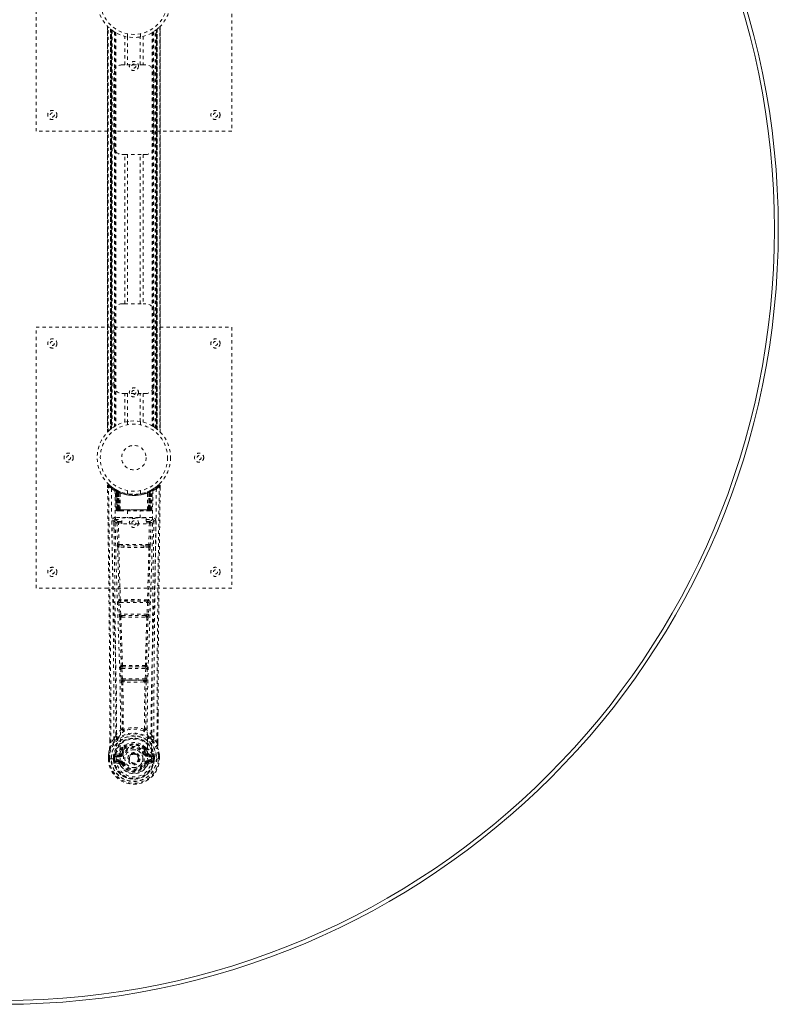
# Model space of a CAD drawing. Header units: inches. Extents: x 3 to 122, y 33 to 81.
# Tile 6 of 7: x 99 to 122, y 33 to 63. Entities that reach past the tile are written whole.
import ezdxf

# ---------------------------------------------------------------- set-up
doc = ezdxf.new("R2010")
doc.units = ezdxf.units.IN
doc.header["$MEASUREMENT"] = 0
doc.linetypes.add('SLD-Dashed', pattern=[0.075, 0.05, -0.025])
doc.linetypes.add('SLD-Solid', pattern=[0])

msp = doc.modelspace()

# ---------------------------------------------------------------- linework, layer by layer
at = {"color": 7, "linetype": 'SLD-Dashed', "lineweight": 0}
for p, q in [((99.326, 60.018), (99.326, 68.018)), ((105.326, 68.018), (105.326, 60.018)), ((101.521, 63.233), (101.521, 50.803)), ((101.521, 50.804), (101.521, 63.232)), ((101.521, 63.232), (101.522, 63.231)), ((101.521, 63.231), (101.521, 50.804)), ((101.533, 50.816), (101.533, 63.22)), ((101.616, 63.145), (101.611, 63.149)), ((101.611, 50.886), (101.611, 63.149)), ((101.611, 63.149), (101.611, 50.886)), ((101.616, 63.145), (101.616, 50.89)), ((101.617, 63.144), (101.617, 50.891)), ((101.656, 63.114), (101.62, 63.142)), ((101.62, 50.893), (101.62, 63.142)), ((101.62, 63.142), (101.62, 50.894)), ((101.631, 50.903), (101.631, 63.133)), ((101.636, 50.906), (101.636, 63.13)), ((101.637, 63.128), (101.637, 50.908)), ((101.64, 63.126), (101.64, 50.909)), ((101.662, 63.11), (101.662, 50.926)), ((101.728, 63.065), (101.723, 63.068)), ((101.728, 63.065), (101.728, 50.97)), ((102.924, 63.065), (102.924, 50.97)), ((102.982, 50.932), (102.982, 63.104)), ((103.012, 50.909), (103.012, 63.126)), ((103.014, 50.908), (103.014, 63.128)), ((103.016, 63.13), (103.016, 50.906)), ((103.017, 63.13), (103.017, 50.905)), ((103.027, 50.898), (103.027, 63.138)), ((103.032, 63.142), (103.032, 50.893)), ((103.032, 50.894), (103.032, 63.142)), ((103.041, 63.149), (103.036, 63.145)), ((103.036, 50.89), (103.036, 63.145)), ((103.041, 63.149), (103.041, 50.886)), ((103.041, 50.886), (103.041, 63.149)), ((103.119, 63.22), (103.119, 50.816)), ((103.131, 50.802), (103.131, 63.233)), ((103.131, 63.232), (103.131, 50.804)), ((103.131, 50.804), (103.131, 63.231)), ((101.753, 63.05), (101.753, 50.986)), ((101.771, 63.039), (101.771, 50.996)), ((102.045, 62.053), (102.045, 62.929)), ((102.126, 63.007), (102.126, 62.91)), ((102.128, 62.91), (102.128, 62.053)), ((102.523, 62.053), (102.523, 62.91)), ((102.526, 62.91), (102.526, 63.007)), ((102.607, 62.929), (102.607, 62.053)), ((102.881, 63.039), (102.881, 50.996)), ((102.899, 63.05), (102.899, 50.986)), ((101.961, 62.053), (102.045, 62.053)), ((102.607, 62.053), (102.045, 62.053)), ((102.607, 62.053), (102.691, 62.053)), ((101.711, 59.553), (101.711, 61.803)), ((102.941, 61.803), (102.941, 59.553)), ((105.326, 60.018), (99.326, 60.018)), ((102.045, 59.303), (101.961, 59.303)), ((102.045, 54.733), (102.045, 59.303)), ((102.045, 59.303), (102.607, 59.303)), ((102.128, 59.303), (102.128, 54.733)), ((102.523, 54.733), (102.523, 59.303)), ((102.607, 59.303), (102.607, 54.733)), ((102.691, 59.303), (102.607, 59.303)), ((101.961, 54.733), (102.045, 54.733)), ((102.045, 54.733), (102.607, 54.733)), ((102.607, 54.733), (102.691, 54.733)), ((101.711, 52.233), (101.711, 54.483)), ((102.941, 54.483), (102.941, 52.233)), ((99.326, 46.018), (99.326, 54.018)), ((99.326, 54.018), (105.326, 54.018)), ((105.326, 54.018), (105.326, 46.018)), ((102.045, 51.983), (101.961, 51.983)), ((102.045, 51.107), (102.045, 51.983)), ((102.045, 51.983), (102.607, 51.983)), ((102.128, 51.983), (102.128, 51.125)), ((102.523, 51.125), (102.523, 51.983)), ((102.607, 51.983), (102.607, 51.107)), ((102.691, 51.983), (102.607, 51.983)), ((102.126, 51.125), (102.126, 51.029)), ((102.526, 51.029), (102.526, 51.125)), ((101.611, 50.886), (101.616, 50.89)), ((102.924, 50.97), (102.929, 50.967)), ((102.996, 50.921), (103.032, 50.893)), ((103.131, 50.804), (103.13, 50.804)), ((101.549, 49.16), (101.57, 49.182)), ((101.611, 49.146), (101.568, 49.181)), ((103.083, 49.18), (103.042, 49.147)), ((101.519, 49.159), (101.52, 49.092)), ((101.758, 49.044), (101.745, 49.052)), ((101.764, 49.039), (101.75, 49.047)), ((101.773, 49.019), (101.759, 49.027)), ((101.78, 48.422), (101.759, 49.027)), ((101.793, 48.422), (101.773, 49.019)), ((101.811, 49.015), (101.776, 49.034)), ((101.86, 48.973), (101.791, 49.008)), ((101.812, 48.422), (101.791, 49.008)), ((101.792, 49.012), (101.814, 48.418)), ((101.805, 49.018), (101.831, 49.005)), ((101.819, 48.979), (101.831, 49.005)), ((101.819, 48.979), (101.819, 48.422)), ((101.826, 48.975), (101.819, 48.979)), ((101.826, 48.975), (101.839, 49.001)), ((101.826, 48.422), (101.826, 48.975)), ((101.843, 48.999), (101.828, 49.007)), ((101.831, 49.005), (101.839, 49.001)), ((101.832, 48.972), (101.845, 48.998)), ((101.833, 48.422), (101.832, 48.972)), ((101.832, 48.972), (101.839, 48.969)), ((101.839, 48.969), (101.851, 48.995)), ((101.839, 48.969), (101.839, 48.422)), ((101.844, 48.999), (101.843, 48.999)), ((101.851, 48.964), (101.863, 48.99)), ((101.851, 48.964), (101.851, 48.422)), ((101.857, 48.961), (101.851, 48.964)), ((101.857, 48.961), (101.869, 48.987)), ((101.857, 48.422), (101.857, 48.961)), ((101.86, 48.973), (101.861, 48.973)), ((101.879, 48.422), (101.86, 48.973)), ((101.861, 48.973), (101.88, 48.422)), ((101.863, 48.99), (101.869, 48.987)), ((101.91, 48.422), (101.906, 48.943)), ((102.126, 49.007), (102.126, 48.91)), ((102.526, 48.91), (102.526, 49.007)), ((102.742, 48.422), (102.746, 48.943)), ((102.772, 48.422), (102.791, 48.973)), ((102.792, 48.973), (102.773, 48.422)), ((102.783, 48.987), (102.789, 48.99)), ((102.783, 48.987), (102.795, 48.961)), ((102.789, 48.99), (102.801, 48.964)), ((102.791, 48.973), (102.792, 48.973)), ((102.861, 49.008), (102.792, 48.973)), ((102.801, 48.964), (102.795, 48.961)), ((102.795, 48.961), (102.795, 48.422)), ((102.808, 48.999), (102.801, 48.995)), ((102.801, 48.995), (102.813, 48.969)), ((102.801, 48.422), (102.801, 48.964)), ((102.816, 49.002), (102.807, 48.998)), ((102.807, 48.998), (102.82, 48.972)), ((102.809, 48.999), (102.808, 48.999)), ((102.876, 49.034), (102.809, 48.999)), ((102.813, 49.001), (102.82, 49.005)), ((102.813, 48.969), (102.82, 48.972)), ((102.813, 48.422), (102.813, 48.969)), ((102.82, 48.972), (102.819, 48.422)), ((102.82, 49.005), (102.829, 49.009)), ((102.82, 49.005), (102.833, 48.979)), ((102.833, 48.979), (102.826, 48.975)), ((102.826, 48.975), (102.826, 48.422)), ((102.833, 48.422), (102.833, 48.979)), ((102.838, 48.418), (102.86, 49.012)), ((102.84, 48.422), (102.861, 49.008)), ((102.858, 48.422), (102.879, 49.019)), ((102.872, 48.422), (102.893, 49.027)), ((102.893, 49.027), (102.879, 49.019)), ((102.907, 49.052), (102.894, 49.044)), ((103.133, 49.159), (103.103, 49.16)), ((103.13, 49.096), (103.131, 49.159)), ((103.132, 49.092), (103.132, 49.159)), ((103.132, 49.092), (103.133, 49.159)), ((101.78, 48.422), (101.793, 48.422)), ((101.819, 48.422), (101.78, 48.422)), ((101.793, 48.422), (101.833, 48.422)), ((101.812, 48.422), (101.879, 48.422)), ((101.819, 48.422), (101.826, 48.422)), ((101.82, 48.393), (101.827, 48.393)), ((101.823, 48.393), (101.833, 48.393)), ((102.826, 48.422), (101.826, 48.422)), ((101.839, 48.422), (101.833, 48.422)), ((101.833, 48.393), (101.84, 48.393)), ((101.839, 48.422), (102.813, 48.422)), ((101.842, 48.393), (101.896, 48.393)), ((101.851, 48.422), (101.857, 48.422)), ((101.852, 48.393), (101.858, 48.393)), ((102.795, 48.422), (101.857, 48.422)), ((101.896, 48.393), (101.858, 48.393)), ((101.88, 48.422), (101.879, 48.422)), ((101.88, 48.422), (101.91, 48.422)), ((101.909, 48.393), (101.917, 48.393)), ((101.91, 48.422), (102.742, 48.422)), ((101.917, 48.393), (102.735, 48.393)), ((102.131, 48.393), (102.131, 48.17)), ((102.521, 48.17), (102.521, 48.393)), ((102.735, 48.393), (102.742, 48.393)), ((102.742, 48.422), (102.772, 48.422)), ((102.756, 48.393), (102.81, 48.393)), ((102.794, 48.393), (102.756, 48.393)), ((102.773, 48.422), (102.772, 48.422)), ((102.773, 48.422), (102.84, 48.422)), ((102.794, 48.393), (102.8, 48.393)), ((102.795, 48.422), (102.801, 48.422)), ((102.812, 48.393), (102.819, 48.393)), ((102.819, 48.422), (102.813, 48.422)), ((102.819, 48.422), (102.858, 48.422)), ((102.819, 48.393), (102.829, 48.393)), ((102.825, 48.393), (102.832, 48.393)), ((102.826, 48.422), (102.833, 48.422)), ((102.872, 48.422), (102.833, 48.422)), ((102.858, 48.422), (102.872, 48.422)), ((101.715, 48.086), (101.713, 48.078)), ((101.714, 48.075), (101.717, 47.788)), ((101.758, 48.184), (101.758, 48.123)), ((102.894, 48.184), (101.758, 48.184)), ((101.758, 48.123), (101.956, 48.123)), ((101.807, 48.021), (101.823, 47.359)), ((101.852, 48.066), (101.852, 48.021)), ((101.956, 48.066), (101.852, 48.066)), ((101.867, 47.36), (101.852, 48.021)), ((101.956, 48.021), (101.852, 48.021)), ((101.956, 47.99), (101.956, 48.17)), ((101.956, 48.17), (102.706, 48.17)), ((102.706, 47.99), (101.956, 47.99)), ((102.706, 48.17), (102.706, 47.99)), ((102.706, 48.123), (102.894, 48.123)), ((102.8, 48.066), (102.706, 48.066)), ((102.8, 48.021), (102.706, 48.021)), ((102.8, 48.021), (102.784, 47.36)), ((102.8, 48.066), (102.8, 48.021)), ((102.845, 48.021), (102.829, 47.359)), ((102.894, 48.123), (102.894, 48.184)), ((102.935, 47.788), (102.938, 48.075)), ((102.939, 48.078), (102.937, 48.086)), ((102.021, 47.269), (101.865, 47.275)), ((102.784, 47.36), (101.867, 47.36)), ((102.028, 47.317), (101.875, 47.32)), ((102.624, 47.317), (102.028, 47.317)), ((102.776, 47.32), (102.624, 47.317)), ((102.787, 47.275), (102.631, 47.269)), ((105.326, 46.018), (99.326, 46.018)), ((101.861, 45.576), (101.878, 45.223)), ((101.875, 45.669), (101.867, 45.665)), ((101.905, 45.578), (102.747, 45.578)), ((101.922, 45.225), (101.905, 45.578)), ((101.912, 45.623), (101.92, 45.626)), ((102.74, 45.623), (101.912, 45.623)), ((102.747, 45.578), (102.729, 45.225)), ((102.732, 45.626), (102.74, 45.623)), ((102.791, 45.576), (102.774, 45.223)), ((102.785, 45.665), (102.777, 45.669)), ((102.729, 45.225), (101.922, 45.225)), ((101.928, 45.129), (101.96, 45.129)), ((101.969, 45.18), (101.937, 45.18)), ((101.969, 45.18), (102.683, 45.18)), ((102.683, 45.18), (102.714, 45.18)), ((102.692, 45.129), (102.724, 45.129)), ((101.916, 43.558), (101.932, 43.24)), ((101.939, 43.652), (101.925, 43.648)), ((101.96, 43.56), (102.692, 43.56)), ((101.976, 43.243), (101.96, 43.56)), ((101.969, 43.605), (101.984, 43.61)), ((102.683, 43.605), (101.969, 43.605)), ((102.668, 43.61), (102.683, 43.605)), ((102.692, 43.56), (102.675, 43.243)), ((102.713, 43.652), (102.727, 43.648)), ((102.736, 43.558), (102.72, 43.24)), ((102.675, 43.243), (101.976, 43.243)), ((101.987, 43.145), (102.027, 43.144)), ((102.034, 43.198), (101.995, 43.198)), ((102.034, 43.198), (102.618, 43.198)), ((102.657, 43.198), (102.618, 43.198)), ((102.625, 43.144), (102.665, 43.145)), ((103.062, 42.21), (103.062, 41.286)), ((103.063, 41.285), (103.066, 42.209)), ((101.998, 41.705), (101.998, 41.704)), ((102.653, 41.704), (102.653, 41.705)), ((101.589, 41.285), (101.589, 41.339)), ((101.59, 41.339), (101.59, 41.286)), ((101.714, 41.402), (101.618, 41.287)), ((103.034, 41.287), (102.937, 41.402)), ((101.958, 41.1), (101.957, 41.082)), ((101.965, 41.129), (101.977, 41.146)), ((101.981, 41.094), (101.981, 41.076)), ((102.671, 41.076), (102.671, 41.094)), ((102.675, 41.146), (102.687, 41.129)), ((102.694, 41.1), (102.694, 41.082)), ((101.546, 40.905), (101.546, 40.9)), ((101.546, 40.784), (101.546, 40.9)), ((101.546, 40.784), (101.55, 40.784)), ((101.548, 40.9), (101.548, 40.783)), ((101.55, 40.784), (101.604, 40.785)), ((101.576, 40.9), (101.576, 40.786)), ((101.604, 40.785), (101.627, 40.785)), ((101.627, 40.785), (101.785, 40.785)), ((101.727, 40.856), (101.697, 40.858)), ((101.697, 40.858), (101.697, 40.858)), ((101.697, 40.787), (101.697, 40.858)), ((101.697, 40.787), (101.727, 40.787)), ((101.697, 40.787), (101.697, 40.787)), ((101.727, 40.857), (101.733, 40.876)), ((101.727, 40.856), (101.727, 40.787)), ((101.733, 40.787), (101.727, 40.787)), ((101.733, 40.876), (101.732, 40.866)), ((101.732, 40.866), (101.733, 40.787)), ((101.743, 40.907), (101.739, 40.902)), ((101.743, 40.907), (101.753, 40.918)), ((101.868, 40.939), (101.753, 40.918)), ((101.753, 40.918), (101.753, 40.918)), ((101.753, 40.918), (101.753, 40.918)), ((101.767, 40.885), (101.897, 40.91)), ((101.767, 40.885), (101.767, 40.855)), ((101.897, 40.885), (101.767, 40.885)), ((101.897, 40.855), (101.767, 40.855)), ((101.781, 40.733), (101.781, 40.703)), ((101.781, 40.733), (101.897, 40.733)), ((101.897, 40.91), (101.897, 40.885)), ((101.897, 40.855), (101.897, 40.885)), ((101.897, 40.733), (101.897, 40.703)), ((101.902, 40.747), (101.903, 40.749)), ((101.952, 40.951), (101.979, 40.939)), ((102.169, 40.794), (102.17, 40.81)), ((102.17, 40.786), (102.169, 40.794)), ((102.673, 40.939), (102.7, 40.951)), ((102.749, 40.749), (102.749, 40.747)), ((102.755, 40.91), (102.885, 40.885)), ((102.755, 40.91), (102.755, 40.885)), ((102.885, 40.885), (102.755, 40.885)), ((102.755, 40.855), (102.755, 40.885)), ((102.885, 40.855), (102.755, 40.855)), ((102.755, 40.733), (102.755, 40.703)), ((102.755, 40.733), (102.871, 40.733)), ((102.899, 40.918), (102.784, 40.939)), ((102.867, 40.785), (103.025, 40.785)), ((102.871, 40.703), (102.871, 40.733)), ((102.885, 40.855), (102.885, 40.885)), ((102.899, 40.918), (102.909, 40.907)), ((102.909, 40.907), (102.909, 40.907)), ((102.909, 40.907), (102.909, 40.907)), ((102.913, 40.902), (102.909, 40.907)), ((102.919, 40.876), (102.919, 40.866)), ((102.925, 40.857), (102.919, 40.876)), ((102.919, 40.866), (102.919, 40.787)), ((102.919, 40.787), (102.925, 40.787)), ((102.954, 40.858), (102.925, 40.856)), ((102.925, 40.787), (102.925, 40.856)), ((102.954, 40.858), (102.954, 40.787)), ((102.954, 40.858), (102.954, 40.858)), ((103.025, 40.785), (103.048, 40.785)), ((103.048, 40.785), (103.102, 40.784)), ((103.076, 40.786), (103.076, 40.9)), ((103.102, 40.784), (103.106, 40.784)), ((103.104, 40.783), (103.104, 40.9)), ((103.106, 40.9), (103.106, 40.905)), ((103.106, 40.784), (103.106, 40.9)), ((101.75, 40.667), (101.869, 40.643)), ((101.897, 40.682), (101.781, 40.703)), ((101.781, 40.703), (101.897, 40.703)), ((101.897, 40.682), (101.897, 40.703)), ((101.957, 40.639), (101.953, 40.646)), ((101.979, 40.648), (101.957, 40.639)), ((102.695, 40.639), (102.673, 40.648)), ((102.695, 40.639), (102.75, 40.616)), ((102.871, 40.703), (102.755, 40.682)), ((102.755, 40.682), (102.755, 40.703)), ((102.755, 40.703), (102.871, 40.703)), ((102.783, 40.643), (102.901, 40.667))]:
    msp.add_line(p, q, dxfattribs=at)
at = {"color": 7, "linetype": 'SLD-Dashed', "lineweight": 0, "flags": 128}
for points in [[(101.631, 63.133), (101.621, 63.141), (101.615, 63.146)], [(102.132, 62.91), (102.13, 62.91), (102.128, 62.91)], [(102.523, 62.91), (102.513, 62.908), (102.506, 62.907)], [(102.128, 51.125), (102.139, 51.127), (102.165, 51.131)], [(102.52, 51.126), (102.522, 51.126), (102.523, 51.125)], [(101.615, 50.89), (101.622, 50.895), (101.631, 50.903)], [(101.568, 49.179), (101.561, 49.183), (101.553, 49.185), (101.544, 49.186), (101.536, 49.185), (101.53, 49.181), (101.524, 49.176), (101.521, 49.169), (101.52, 49.162)], [(103.082, 49.182), (103.05, 49.153), (103.042, 49.147)], [(103.129, 49.159), (103.128, 49.167), (103.124, 49.174), (103.119, 49.181), (103.113, 49.186), (103.106, 49.189), (103.098, 49.189), (103.091, 49.187), (103.085, 49.183)], [(101.519, 49.159), (101.52, 49.159), (101.522, 49.159), (101.528, 49.159), (101.538, 49.159), (101.544, 49.159), (101.549, 49.16)], [(101.589, 41.339), (101.58, 43.909), (101.553, 46.533), (101.519, 49.159)], [(101.618, 41.287), (101.617, 42.751), (101.608, 44.224), (101.593, 45.672), (101.59, 45.919), (101.587, 46.177), (101.585, 46.392), (101.582, 46.621), (101.579, 46.871), (101.575, 47.143), (101.572, 47.361), (101.569, 47.623), (101.565, 47.947), (101.562, 48.158), (101.559, 48.416), (101.555, 48.678), (101.552, 48.926), (101.549, 49.16)], [(101.638, 49.066), (101.646, 48.019), (101.665, 46.974), (101.694, 45.932), (101.729, 44.893), (101.764, 43.859), (101.789, 42.83), (101.797, 41.805), (101.785, 40.785)], [(101.775, 49.035), (101.735, 49.058), (101.687, 49.09)], [(101.747, 49.01), (101.756, 47.965), (101.777, 46.922), (101.809, 45.882), (101.847, 44.847), (101.883, 43.816), (101.909, 42.789), (101.917, 41.767), (101.903, 40.75)], [(101.753, 49.045), (101.759, 49.033), (101.764, 49.02)], [(101.79, 49.016), (101.791, 49.01), (101.791, 49.008)], [(102.905, 49.01), (102.896, 47.965), (102.875, 46.922), (102.843, 45.883), (102.805, 44.847), (102.769, 43.816), (102.743, 42.789), (102.735, 41.767), (102.749, 40.75)], [(102.826, 48.975), (102.821, 48.985), (102.817, 48.993), (102.814, 48.999), (102.813, 49.001)], [(103.014, 49.066), (103.006, 48.019), (102.987, 46.974), (102.958, 45.932), (102.922, 44.893), (102.888, 43.859), (102.863, 42.83), (102.854, 41.805), (102.867, 40.785)], [(102.965, 49.09), (102.917, 49.058), (102.872, 49.032)], [(103.034, 41.287), (103.035, 42.752), (103.044, 44.224), (103.059, 45.672), (103.061, 45.893), (103.064, 46.122), (103.066, 46.326), (103.069, 46.525), (103.072, 46.74), (103.073, 46.89), (103.075, 47.047), (103.077, 47.203), (103.079, 47.321), (103.081, 47.461), (103.083, 47.623), (103.087, 47.955), (103.09, 48.16), (103.093, 48.414), (103.096, 48.676), (103.1, 48.924), (103.103, 49.16)], [(103.066, 42.209), (103.072, 43.909), (103.099, 46.533), (103.132, 49.092)], [(101.851, 48.422), (101.843, 48.422), (101.835, 48.422), (101.828, 48.422), (101.822, 48.422), (101.817, 48.422), (101.814, 48.422), (101.812, 48.422), (101.812, 48.422)], [(101.812, 48.422), (101.813, 48.415), (101.813, 48.413)], [(101.841, 48.393), (101.841, 48.393), (101.843, 48.393)], [(102.84, 48.422), (102.84, 48.422), (102.838, 48.422), (102.835, 48.422), (102.83, 48.422), (102.824, 48.422), (102.817, 48.422), (102.809, 48.422), (102.801, 48.422)], [(101.653, 48.078), (101.655, 47.942), (101.657, 47.769), (101.66, 47.561), (101.663, 47.315), (101.667, 47.066), (101.669, 46.847), (101.672, 46.693), (101.673, 46.556), (101.675, 46.434), (101.677, 46.279), (101.679, 46.116), (101.681, 45.959), (101.691, 45.146), (101.699, 44.328), (101.708, 43.355), (101.713, 42.366), (101.714, 41.402)], [(101.713, 48.078), (101.738, 48.049), (101.807, 48.021)], [(101.852, 48.066), (101.783, 48.095), (101.758, 48.123)], [(101.852, 48.021), (101.836, 48.021), (101.822, 48.021), (101.812, 48.021), (101.807, 48.021)], [(102.894, 48.123), (102.869, 48.095), (102.8, 48.066)], [(102.845, 48.021), (102.84, 48.021), (102.83, 48.021), (102.816, 48.021), (102.8, 48.021)], [(102.845, 48.021), (102.914, 48.049), (102.939, 48.078)], [(102.937, 41.402), (102.938, 41.922), (102.94, 42.455), (102.942, 43.001), (102.946, 43.516), (102.95, 44.045), (102.955, 44.597), (102.96, 45.087), (102.963, 45.344), (102.967, 45.617), (102.97, 45.905), (102.974, 46.209), (102.978, 46.485), (102.981, 46.725), (102.983, 46.917), (102.986, 47.131), (102.989, 47.373), (102.992, 47.598), (102.995, 47.79), (102.997, 47.95), (102.999, 48.078)], [(101.867, 47.36), (101.852, 47.36), (101.838, 47.36), (101.827, 47.359), (101.823, 47.359)], [(101.831, 47.277), (101.851, 46.472), (101.875, 45.669)], [(101.91, 45.665), (101.885, 46.469), (101.865, 47.275)], [(102.631, 47.269), (102.326, 47.269), (102.021, 47.269)], [(102.624, 47.317), (102.326, 47.317), (102.028, 47.317)], [(102.787, 47.275), (102.767, 46.469), (102.742, 45.665)], [(102.821, 47.277), (102.801, 46.472), (102.777, 45.669)], [(102.829, 47.359), (102.825, 47.359), (102.814, 47.36), (102.8, 47.36), (102.784, 47.36)], [(101.905, 45.578), (101.89, 45.577), (101.876, 45.576), (101.865, 45.576), (101.861, 45.576)], [(102.791, 45.576), (102.787, 45.576), (102.776, 45.576), (102.762, 45.577), (102.747, 45.578)], [(101.922, 45.225), (101.907, 45.224), (101.893, 45.224), (101.883, 45.223), (101.878, 45.223)], [(101.878, 45.223), (101.88, 45.191), (101.881, 45.188)], [(101.893, 45.133), (101.917, 44.392), (101.939, 43.652)], [(101.975, 43.646), (101.953, 44.387), (101.928, 45.129)], [(102.724, 45.129), (102.699, 44.387), (102.677, 43.646)], [(102.759, 45.133), (102.734, 44.392), (102.713, 43.652)], [(102.774, 45.223), (102.769, 45.223), (102.759, 45.224), (102.745, 45.224), (102.729, 45.225)], [(102.774, 45.223), (102.772, 45.191), (102.771, 45.188)], [(101.96, 43.56), (101.945, 43.559), (101.931, 43.559), (101.921, 43.558), (101.916, 43.558)], [(101.96, 43.56), (101.959, 43.569), (101.959, 43.577), (101.96, 43.585), (101.961, 43.591), (101.964, 43.601), (101.969, 43.605)], [(102.683, 43.605), (102.688, 43.601), (102.691, 43.591), (102.692, 43.585), (102.692, 43.577), (102.692, 43.569), (102.692, 43.56)], [(102.736, 43.558), (102.731, 43.558), (102.721, 43.559), (102.707, 43.559), (102.692, 43.56)], [(101.976, 43.243), (101.962, 43.242), (101.948, 43.241), (101.937, 43.241), (101.932, 43.24)], [(101.951, 43.151), (101.961, 42.43), (101.963, 41.712)], [(101.987, 43.145), (101.997, 42.424), (101.998, 41.705)], [(102.625, 43.144), (102.326, 43.143), (102.027, 43.144)], [(102.618, 43.198), (102.326, 43.196), (102.034, 43.198)], [(102.653, 41.705), (102.655, 42.424), (102.665, 43.145)], [(102.657, 43.198), (102.658, 43.199), (102.66, 43.2), (102.663, 43.203), (102.668, 43.213), (102.673, 43.226), (102.675, 43.243)], [(102.72, 43.24), (102.715, 43.241), (102.704, 43.241), (102.69, 43.242), (102.675, 43.243)], [(102.701, 43.151), (102.69, 42.43), (102.689, 41.712)], [(101.96, 41.704), (101.86, 41.616), (101.774, 41.515)], [(101.96, 41.704), (101.962, 41.694), (101.967, 41.685), (101.973, 41.678), (101.981, 41.675), (101.989, 41.675), (101.996, 41.678), (102.003, 41.685), (102.009, 41.693)], [(102.643, 41.693), (102.649, 41.685), (102.655, 41.678), (102.663, 41.675), (102.671, 41.675), (102.679, 41.678), (102.685, 41.685), (102.689, 41.694), (102.692, 41.704)], [(102.878, 41.515), (102.792, 41.616), (102.692, 41.704)], [(101.757, 41.363), (101.656, 41.239), (101.577, 41.085)], [(101.867, 41.466), (101.861, 41.46), (101.852, 41.451)], [(102.8, 41.451), (102.791, 41.46), (102.785, 41.466)], [(102.895, 41.363), (102.996, 41.239), (103.075, 41.085)], [(101.577, 41.085), (101.56, 41.005), (101.546, 40.905)], [(101.546, 40.9), (101.559, 40.998), (101.575, 41.074)], [(101.577, 41.085), (101.575, 41.08), (101.575, 41.074)], [(101.618, 41.287), (101.612, 41.287), (101.606, 41.287), (101.601, 41.287), (101.596, 41.286), (101.592, 41.286), (101.589, 41.286), (101.588, 41.285), (101.589, 41.285)], [(101.957, 41.082), (101.925, 41.029), (101.895, 40.962)], [(102.01, 41.063), (101.98, 41.014), (101.952, 40.951)], [(102.108, 41.233), (102.051, 41.204), (101.977, 41.146)], [(102.675, 41.146), (102.601, 41.204), (102.543, 41.233)], [(102.7, 40.951), (102.672, 41.014), (102.642, 41.063)], [(102.694, 41.082), (102.727, 41.029), (102.757, 40.962)], [(103.063, 41.285), (103.064, 41.285), (103.063, 41.286), (103.06, 41.286), (103.056, 41.286), (103.051, 41.287), (103.046, 41.287), (103.039, 41.287), (103.034, 41.287)], [(103.077, 41.074), (103.077, 41.08), (103.075, 41.085)], [(103.106, 40.905), (103.094, 40.995), (103.075, 41.085)], [(103.106, 40.9), (103.093, 40.998), (103.077, 41.074)], [(101.546, 40.905), (101.547, 40.905), (101.549, 40.904), (101.552, 40.904), (101.556, 40.903), (101.56, 40.903), (101.565, 40.902), (101.571, 40.901), (101.576, 40.9)], [(101.546, 40.9), (101.546, 40.9), (101.547, 40.9), (101.55, 40.9), (101.553, 40.9), (101.558, 40.9), (101.563, 40.9), (101.57, 40.9), (101.576, 40.9)], [(101.576, 40.786), (101.57, 40.786), (101.563, 40.786), (101.558, 40.786), (101.553, 40.785), (101.55, 40.785), (101.547, 40.785), (101.546, 40.784), (101.546, 40.784)], [(101.727, 40.856), (101.727, 40.857), (101.727, 40.857)], [(101.767, 40.855), (101.749, 40.858), (101.732, 40.866)], [(101.738, 40.715), (101.758, 40.728), (101.781, 40.733)], [(101.895, 40.962), (101.882, 40.944), (101.868, 40.939)], [(102.749, 40.747), (102.743, 40.671), (102.72, 40.596), (102.681, 40.528), (102.628, 40.468), (102.563, 40.419), (102.489, 40.383), (102.409, 40.361), (102.326, 40.354), (102.243, 40.361), (102.163, 40.383), (102.089, 40.419), (102.024, 40.468), (101.971, 40.528), (101.932, 40.596), (101.908, 40.671), (101.902, 40.747)], [(102.007, 40.928), (102.002, 40.93), (101.997, 40.932), (101.992, 40.934), (101.988, 40.936), (101.984, 40.937), (101.982, 40.938), (101.98, 40.939), (101.979, 40.939)], [(102.645, 40.928), (102.65, 40.93), (102.655, 40.932), (102.66, 40.934), (102.664, 40.936), (102.668, 40.937), (102.67, 40.938), (102.672, 40.939), (102.673, 40.939)], [(102.757, 40.962), (102.77, 40.944), (102.784, 40.939)], [(102.871, 40.733), (102.894, 40.728), (102.914, 40.715)], [(102.919, 40.866), (102.903, 40.858), (102.885, 40.855)], [(102.925, 40.857), (102.925, 40.857), (102.925, 40.856)], [(103.106, 40.905), (103.105, 40.905), (103.103, 40.904), (103.1, 40.904), (103.096, 40.903), (103.092, 40.903), (103.087, 40.902), (103.081, 40.901), (103.076, 40.9)], [(103.076, 40.9), (103.082, 40.9), (103.088, 40.9), (103.094, 40.9), (103.099, 40.9), (103.102, 40.9), (103.105, 40.9), (103.106, 40.9), (103.106, 40.9)], [(103.106, 40.784), (103.106, 40.784), (103.105, 40.785), (103.102, 40.785), (103.099, 40.785), (103.094, 40.785), (103.088, 40.786), (103.082, 40.786), (103.076, 40.786)], [(102.007, 40.66), (102.002, 40.658), (101.997, 40.656), (101.992, 40.654), (101.988, 40.652), (101.984, 40.65), (101.982, 40.649), (101.98, 40.649), (101.979, 40.648)], [(102.645, 40.66), (102.65, 40.658), (102.655, 40.656), (102.66, 40.654), (102.664, 40.652), (102.668, 40.65), (102.67, 40.649), (102.672, 40.649), (102.673, 40.648)], [(102.704, 40.655), (102.699, 40.647), (102.695, 40.639)], [(102.755, 40.682), (102.718, 40.668), (102.704, 40.655)]]:
    msp.add_lwpolyline(points, dxfattribs=at)
at = {"color": 7, "linetype": 'SLD-Dashed', "lineweight": 0}
for centre, radius in [((102.326, 64.018), 1.125), ((102.326, 64.018), 1.03), ((102.326, 62.018), 0.14), ((102.326, 62.018), 0.0625), ((99.826, 60.518), 0.141), ((104.826, 60.518), 0.141), ((99.826, 60.518), 0.0625), ((104.826, 60.518), 0.0625), ((99.826, 53.518), 0.141), ((99.826, 53.518), 0.0625), ((104.826, 53.518), 0.141), ((104.826, 53.518), 0.0625), ((102.326, 52.018), 0.14), ((102.326, 52.018), 0.0625), ((102.326, 50.018), 1.125), ((102.326, 50.018), 1.03), ((102.326, 50.018), 0.375), ((100.326, 50.018), 0.141), ((104.326, 50.018), 0.141), ((100.326, 50.018), 0.0625), ((104.326, 50.018), 0.0625), ((102.326, 48.018), 0.14), ((102.326, 48.018), 0.0625), ((99.826, 46.518), 0.141), ((99.826, 46.518), 0.0625), ((104.826, 46.518), 0.141), ((104.826, 46.518), 0.0625), ((102.326, 40.794), 0.7), ((102.326, 40.794), 0.69), ((102.326, 40.794), 0.623), ((102.326, 40.794), 0.32), ((102.326, 40.794), 0.275), ((102.326, 40.794), 0.188), ((102.326, 40.794), 0.156), ((102.326, 40.794), 0.142), ((102.326, 40.794), 0.139), ((102.326, 40.794), 0.138)]:
    msp.add_circle(centre, radius, dxfattribs=at)
at = {"color": 7, "linetype": 'SLD-Solid', "lineweight": 15}
for radius in [23.75, 23.632, 23.632]:
    msp.add_arc((98.326, 57.018), radius, 270, 90, dxfattribs=at)
at = {"color": 7, "linetype": 'SLD-Dashed', "lineweight": 0}
for centre, radius, start, end in [((102.43, 64.121), 1.272, 224.3585, 225.13), ((102.347, 64.044), 1.158, 231.1296, 232.3884), ((102.326, 64.018), 1.125, 232.2651, 239.3827), ((102.333, 64.029), 1.138, 237.8802, 240.4104), ((102.326, 64.019), 1.126, 299.5757, 302.1337), ((102.304, 64.045), 1.16, 307.6124, 308.8695), ((102.347, 63.994), 1.093, 307.6189, 315.7582), ((102.33, 64.012), 1.118, 307.9195, 309.4702), ((101.961, 61.803), 0.25, 90, 180), ((102.691, 61.803), 0.25, 0, 90), ((101.961, 59.553), 0.25, 180, 270), ((102.691, 59.553), 0.25, 270, 0), ((101.961, 54.483), 0.25, 90, 180), ((102.691, 54.483), 0.25, 0, 90), ((101.961, 52.233), 0.25, 180, 270), ((102.691, 52.233), 0.25, 270, 0), ((102.326, 50.018), 1.125, 119.5744, 122.1347), ((102.317, 50.004), 1.142, 57.8841, 60.4068), ((102.304, 50.042), 1.093, 127.6183, 135.7582), ((102.357, 49.978), 1.175, 127.619, 128.8598), ((102.326, 50.018), 1.125, 52.2634, 59.3838), ((102.304, 49.99), 1.161, 51.1323, 52.3888), ((102.361, 50.053), 1.076, 44.2858, 45.1979), ((101.549, 49.16), 0.03, 47.8633, 180.7215), ((102.324, 50.015), 1.124, 227.9082, 235.3625), ((102.331, 50.012), 1.12, 304.628, 312.0876), ((103.103, 49.16), 0.03, 359.277, 132.1382), ((103.032, 49.116), 0.0831, 31.846, 52.6089), ((102.328, 50.063), 1.213, 228.1749, 235.3209), ((102.326, 50.018), 1.158, 227.8706, 312.1289), ((101.668, 49.065), 0.03, 55.9353, 179.8264), ((102.313, 50.257), 1.369, 240.4497, 245.5697), ((102.326, 50.017), 1.127, 235.3501, 240.491), ((101.729, 49.026), 0.03, 1.9788, 58.9556), ((102.295, 49.966), 1.068, 238.9315, 239.8634), ((101.709, 48.99), 0.0715, 31.6475, 58.9168), ((101.788, 48.997), 0.0429, 114.1736, 163.0164), ((102.326, 50.05), 1.19, 240.8884, 299.1116), ((101.743, 49.018), 0.0299, 1.9015, 59.7265), ((102.327, 50.02), 1.129, 239.7433, 244.7212), ((102.336, 50.039), 1.153, 239.9608, 244.0331), ((102.307, 49.642), 0.824, 228.269, 233.6268), ((102.326, 50.018), 1.127, 240.4889, 299.5111), ((102.305, 49.635), 0.815, 229.15, 234.4912), ((101.761, 49.007), 0.0299, 1.8043, 60.7706), ((102.325, 50.016), 1.125, 240.7989, 245.7413), ((101.761, 49.008), 0.03, 16.8865, 61.2765), ((102.305, 49.63), 0.806, 230.3875, 235.6814), ((102.326, 50.017), 1.155, 244.3786, 295.6214), ((102.326, 50.017), 1.155, 245.0794, 294.9206), ((101.83, 48.972), 0.0297, 1.4752, 64.5272), ((101.831, 48.972), 0.0297, 1.4707, 64.5758), ((102.326, 50.017), 1.155, 246.0604, 293.9396), ((102.282, 49.57), 0.731, 234.7895, 238.9949), ((101.876, 48.961), 0.0346, 328.9924, 15.1335), ((102.326, 49.981), 1.12, 247.9469, 292.0531), ((102.776, 48.961), 0.0345, 164.8463, 211.018), ((102.37, 49.57), 0.731, 301.0051, 305.2105), ((102.327, 50.016), 1.125, 294.2588, 299.201), ((102.821, 48.972), 0.0297, 115.4242, 178.5293), ((102.822, 48.972), 0.0297, 115.4799, 178.5153), ((102.346, 49.63), 0.806, 304.3195, 309.6138), ((102.349, 49.632), 0.811, 305.4967, 310.8621), ((102.876, 48.876), 0.138, 89.419, 113.4574), ((102.345, 49.642), 0.824, 306.3718, 311.7324), ((102.891, 49.007), 0.0299, 119.2294, 178.1957), ((102.889, 49.009), 0.0273, 117.6593, 182.2987), ((102.335, 50.002), 1.109, 298.6427, 300.2591), ((102.909, 49.018), 0.0299, 120.2785, 178.0935), ((102.326, 50.018), 1.128, 299.5111, 304.6477), ((102.864, 48.997), 0.0429, 16.9836, 65.8264), ((102.923, 49.026), 0.03, 121.052, 178.0136), ((102.339, 50.256), 1.369, 294.4295, 299.5511), ((102.984, 49.065), 0.03, 0.1681, 124.0702), ((102.326, 50.06), 1.209, 304.6685, 311.8405), ((101.81, 48.423), 0.03, 181.9988, 269.9951), ((101.841, 48.466), 0.0742, 215.9442, 253.265), ((101.823, 48.423), 0.03, 181.9734, 269.9666), ((101.838, 48.56), 0.166, 259.5958, 268.3464), ((101.842, 48.423), 0.03, 181.9327, 269.9355), ((102.239, 48.415), 0.413, 179.0176, 183.0348), ((102.418, 48.416), 0.585, 179.3952, 182.0387), ((102.267, 48.415), 0.428, 179.0513, 182.9268), ((102.297, 48.415), 0.446, 179.0944, 182.8187), ((102.307, 48.415), 0.45, 179.1042, 182.7903), ((101.909, 48.423), 0.0299, 181.7989, 269.8127), ((101.91, 48.423), 0.0299, 181.7963, 269.8107), ((101.945, 48.415), 0.0354, 169.2656, 219.213), ((102.706, 48.416), 0.0369, 321.8534, 9.668), ((102.742, 48.423), 0.0299, 270.1893, 358.2037), ((102.743, 48.423), 0.0299, 270.1848, 358.2037), ((102.349, 48.415), 0.446, 357.1813, 0.9056), ((102.355, 48.415), 0.446, 357.1813, 0.9056), ((102.805, 48.428), 0.0356, 262.0688, 350.2915), ((102.81, 48.423), 0.03, 270.0645, 358.0673), ((102.386, 48.415), 0.427, 357.0658, 0.9561), ((102.234, 48.416), 0.585, 357.9613, 0.6048), ((102.814, 48.558), 0.163, 271.7004, 280.6279), ((102.413, 48.415), 0.413, 356.9652, 0.9824), ((102.829, 48.423), 0.03, 270.0334, 358.0266), ((102.811, 48.466), 0.0742, 286.735, 324.0558), ((102.842, 48.423), 0.03, 270.0049, 358.0012), ((101.758, 48.079), 0.105, 90.0048, 180.7382), ((101.689, 46.48), 1.598, 89.1339, 91.2852), ((-397.795, 40.197), 499.571, 0.15123, 0.90392), ((101.757, 48.081), 0.0423, 88.0397, 173.4296), ((101.852, 48.021), 0.0451, 90.4303, 180.8997), ((102.8, 48.021), 0.0451, 359.0357, 89.5697), ((602.447, 40.197), 499.571, 179.09608, 179.84877), ((102.894, 48.079), 0.105, 359.2618, 89.9952), ((102.895, 48.081), 0.0423, 6.5656, 91.965), ((102.963, 46.475), 1.603, 88.719, 90.8641), ((102.224, 47.36), 0.401, 180.0761, 191.8385), ((101.877, 47.274), 0.0456, 91.7532, 175.829), ((101.857, 47.416), 0.141, 259.4736, 273.0501), ((101.974, 47.272), 0.109, 154.2138, 178.3464), ((101.973, 47.36), 0.105, 179.6308, 202.4698), ((102.109, 47.281), 0.0889, 155.6062, 187.6333), ((102.543, 47.281), 0.0888, 352.3573, 24.4032), ((102.679, 47.36), 0.105, 337.5302, 0.3692), ((102.677, 47.272), 0.111, 1.7937, 25.6526), ((102.775, 47.274), 0.0456, 4.171, 88.2468), ((102.795, 47.414), 0.139, 266.8572, 280.6156), ((102.428, 47.36), 0.402, 348.1518, 359.9204), ((102.067, 45.606), 0.209, 163.512, 188.4112), ((101.912, 45.668), 0.0451, 182.9228, 269.4036), ((101.92, 45.671), 0.0451, 182.9905, 269.3795), ((101.902, 45.756), 0.091, 253.0057, 274.8373), ((101.96, 45.593), 0.0564, 148.2428, 195.7299), ((101.964, 45.659), 0.055, 173.1604, 216.335), ((102.326, 9.03), 36.637, 89.3487, 90.6512), ((102.326, 12.814), 32.814, 89.2909, 90.7091), ((102.732, 45.671), 0.0451, 270.6189, 357.0111), ((102.688, 45.658), 0.0546, 323.5137, 6.9909), ((102.74, 45.668), 0.0451, 270.5964, 357.0772), ((102.692, 45.593), 0.0564, 344.2701, 31.7572), ((102.75, 45.756), 0.0908, 265.1461, 287.0248), ((102.585, 45.606), 0.209, 351.578, 16.499), ((102.016, 45.19), 0.136, 180.7183, 204.7115), ((101.938, 45.135), 0.0455, 91.2521, 181.8279), ((101.92, 45.213), 0.0837, 251.1192, 275.2104), ((101.99, 45.223), 0.068, 178.3622, 218.9094), ((102.014, 45.139), 0.0867, 151.6246, 186.5766), ((102.041, 45.141), 0.0814, 151.3106, 188.7484), ((102.326, 77.908), 32.782, 269.3605, 270.6395), ((102.326, 78.534), 33.356, 269.387, 270.613), ((102.611, 45.141), 0.0814, 351.244, 28.6924), ((102.662, 45.223), 0.068, 321.1119, 1.6264), ((102.715, 45.138), 0.0425, 40.4652, 90.3982), ((102.638, 45.139), 0.0869, 353.4604, 28.3392), ((102.732, 45.213), 0.0843, 264.8717, 288.7961), ((102.714, 45.135), 0.0448, 357.9354, 42.9039), ((102.635, 45.19), 0.136, 335.3419, 359.2429), ((102.076, 43.587), 0.163, 158.1242, 190.2233), ((101.97, 43.65), 0.0451, 183.2253, 269.1399), ((101.984, 43.655), 0.0451, 183.3944, 269.1011), ((101.968, 43.721), 0.075, 247.0738, 274.8912), ((102.326, 6.274), 37.374, 89.4617, 90.5381), ((102.032, 43.641), 0.0578, 174.2238, 212.344), ((102.326, 11.026), 32.585, 89.3979, 90.6021), ((102.668, 43.655), 0.0451, 270.8994, 356.6051), ((102.62, 43.64), 0.0574, 327.5053, 5.9268), ((102.683, 43.721), 0.0749, 265.0971, 292.946), ((102.682, 43.65), 0.0451, 270.8601, 356.7747), ((102.576, 43.587), 0.163, 349.7826, 21.87), ((102.113, 43.232), 0.181, 177.2214, 206.4629), ((101.997, 43.152), 0.0457, 91.8546, 181.7263), ((101.981, 43.218), 0.073, 245.7448, 274.5987), ((102.034, 43.241), 0.0575, 177.8234, 227.5872), ((102.09, 43.156), 0.104, 155.9644, 186.143), ((102.126, 43.158), 0.101, 156.5241, 187.765), ((102.526, 43.158), 0.101, 352.2337, 23.4726), ((102.655, 43.152), 0.0457, 358.2738, 88.1452), ((102.562, 43.156), 0.104, 353.857, 24.0356), ((102.671, 43.218), 0.0735, 265.51, 294.1516), ((102.539, 43.232), 0.181, 333.5373, 2.7753), ((102.598, 40.954), 0.893, 128.8527, 145.0095), ((101.949, 41.711), 0.0134, 326.1319, 3.2831), ((102.021, 41.708), 0.0608, 184.0439, 286.2264), ((101.995, 41.775), 0.0708, 242.7161, 272.721), ((102.011, 41.706), 0.0128, 186.6369, 257.6657), ((102.326, 40.781), 0.966, 70.8188, 109.1816), ((102.08, 41.71), 0.0738, 193.2381, 235.0251), ((102.326, 40.856), 0.844, 70.0597, 109.9403), ((102.631, 41.708), 0.0608, 253.7756, 355.9525), ((102.572, 41.71), 0.0738, 304.9749, 346.7619), ((102.054, 40.954), 0.893, 34.9898, 51.148), ((102.641, 41.706), 0.0128, 282.341, 353.3578), ((102.657, 41.775), 0.0709, 267.2911, 297.279), ((102.703, 41.711), 0.0133, 176.7983, 213.9565), ((102.326, 40.794), 0.787, 8.0937, 171.9063), ((102.326, 40.794), 0.758, 8.0936, 171.9064), ((102.326, 40.794), 0.632, 5.8275, 174.1725), ((97.006, 43.941), 5.35, 331.6655, 333.0324), ((102.048, 41.72), 0.461, 223.6652, 230.8249), ((102.326, 40.794), 0.602, 6.0327, 173.9673), ((103.307, 39.785), 2.212, 131.1331, 134.4931), ((101.834, 41.518), 0.0608, 182.5685, 302.0053), ((102.817, 41.518), 0.0608, 238.0004, 357.4282), ((101.345, 39.785), 2.212, 45.5069, 48.8669), ((107.705, 43.972), 5.416, 206.9759, 208.3262), ((102.604, 41.72), 0.461, 309.1734, 316.3328), ((100.402, 41.256), 1.188, 351.2127, 1.4268), ((98.105, 41.903), 3.567, 346.7472, 350.0576), ((102.19, 40.703), 0.492, 115.7076, 155.4804), ((102.134, 40.696), 0.441, 113.5934, 149.7442), ((101.988, 41.085), 0.0305, 185.7198, 315.4445), ((101.98, 41.122), 0.0459, 241.1259, 271.7023), ((102.002, 41.104), 0.0448, 146.2093, 184.9496), ((101.98, 41.14), 0.0459, 241.1758, 271.7143), ((102.016, 41.15), 0.0396, 185.1708, 232.8756), ((102.326, 40.794), 0.376, 22.774, 157.226), ((102.326, 40.782), 0.453, 40.4512, 139.5488), ((102.014, 41.093), 0.033, 131.6125, 178.1187), ((102.008, 41.098), 0.0347, 219.3953, 272.7314), ((102.326, 40.754), 0.494, 47.4884, 132.5116), ((102.326, 40.794), 0.346, 22.7737, 157.2263), ((102.326, 40.801), 0.411, 39.706, 140.294), ((102.326, 40.794), 0.275, 90.0001, 269.9999), ((102.326, 40.814), 0.473, 62.6124, 117.3876), ((102.326, 40.794), 0.275, 270.0001, 89.9999), ((102.664, 41.085), 0.0305, 224.5494, 354.2863), ((102.644, 41.098), 0.0347, 267.269, 320.6044), ((102.636, 41.15), 0.0396, 307.1244, 354.8292), ((102.638, 41.093), 0.033, 1.8837, 48.3758), ((102.672, 41.14), 0.0459, 268.2912, 298.8161), ((102.672, 41.122), 0.0459, 268.2977, 298.8741), ((102.456, 40.698), 0.499, 24.8891, 63.9934), ((102.649, 41.104), 0.0448, 355.0785, 33.9448), ((102.518, 40.696), 0.441, 30.2271, 66.4259), ((106.548, 41.903), 3.568, 189.943, 193.2519), ((104.25, 41.255), 1.187, 178.5706, 188.7912), ((102.326, 40.794), 0.78, 180, 359.3038), ((102.326, 40.794), 0.78, 180.7166, 359.2834), ((102.326, 40.794), 0.75, 180.5684, 359.4316), ((102.326, 40.794), 0.629, 180.6525, 359.3475), ((102.326, 40.794), 0.599, 180.6527, 359.3473), ((101.847, 40.862), 0.116, 159.6156, 173.1296), ((102.326, 40.794), 0.593, 180.6711, 187.6091), ((101.767, 40.915), 0.0306, 205.4305, 270.9239), ((101.908, 40.982), 0.233, 238.0348, 268.5967), ((102.326, 40.779), 0.541, 179.35, 0.65), ((101.898, 40.94), 0.0299, 181.1727, 268.951), ((101.926, 40.967), 0.031, 190.1784, 328.348), ((101.892, 40.974), 0.0649, 274.9232, 338.6825), ((101.897, 40.974), 0.089, 270, 337.226), ((101.897, 40.974), 0.119, 270.0006, 337.225), ((101.897, 40.614), 0.119, 22.7754, 89.9973), ((102.326, 40.794), 0.157, 65.2931, 110.0155), ((102.755, 40.974), 0.119, 202.7725, 270.0008), ((102.755, 40.614), 0.119, 90.0013, 157.2271), ((102.755, 40.974), 0.089, 202.774, 270), ((102.726, 40.967), 0.031, 211.5707, 349.9019), ((102.76, 40.974), 0.0649, 201.3156, 265.0787), ((102.748, 40.971), 0.221, 270.3115, 302.518), ((102.754, 40.94), 0.0299, 271.1009, 358.7707), ((102.885, 40.915), 0.0306, 269.0761, 334.5695), ((102.833, 40.869), 0.0863, 4.5587, 22.6962), ((102.326, 40.794), 0.593, 352.3909, 359.3289), ((102.927, 39.675), 1.112, 88.583, 90.1104), ((103.076, 40.9), 0.03, 0.0028, 5.051), ((101.942, 40.743), 0.206, 187.6591, 201.6573), ((101.78, 40.673), 0.0299, 88.0463, 192.1078), ((101.898, 40.652), 0.0301, 91.4225, 197.6489), ((101.86, 40.599), 0.0454, 22.4834, 78.6912), ((101.897, 40.614), 0.089, 22.774, 90), ((101.891, 40.611), 0.0715, 29.6334, 85.2021), ((101.356, 41.993), 1.482, 291.6269, 293.9217), ((102.326, 40.794), 0.459, 202.774, 337.226), ((102.326, 40.794), 0.4, 202.774, 337.226), ((102.326, 40.794), 0.376, 202.774, 337.226), ((102.326, 40.794), 0.346, 202.7741, 337.2259), ((102.755, 40.614), 0.089, 90, 157.226), ((102.791, 40.599), 0.0453, 101.2463, 157.5791), ((102.754, 40.652), 0.0301, 342.3564, 88.5722), ((102.872, 40.673), 0.0299, 347.8922, 91.9537), ((102.71, 40.743), 0.206, 338.3427, 352.3409)]:
    msp.add_arc(centre, radius, start, end, dxfattribs=at)

doc.saveas('drawing.dxf')
